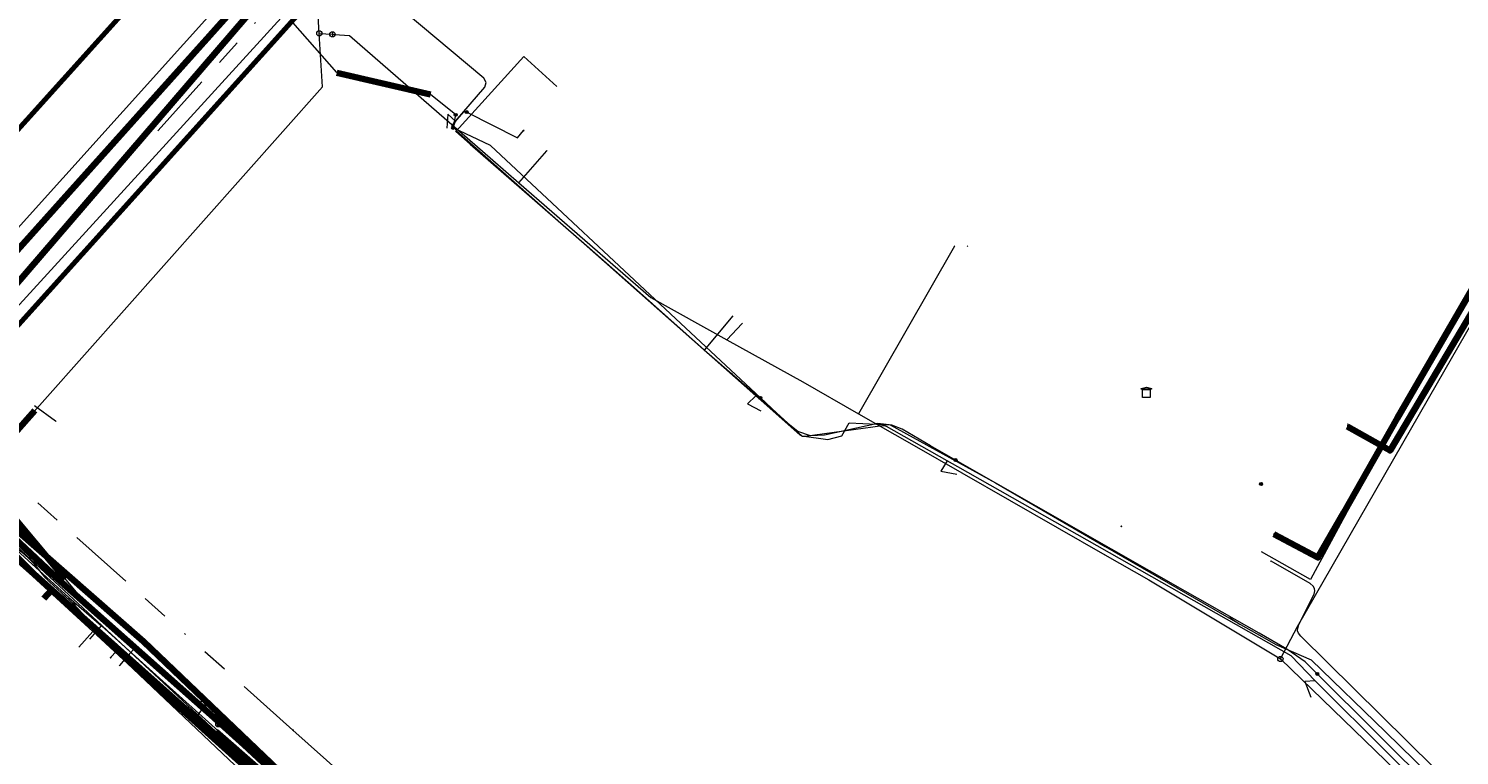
# Model space of a CAD drawing. Header units: metres. Extents: x 98902 to 136161, y 449037 to 499677.
# Tile 140 of 200: x 113515 to 113624, y 483412 to 483468. Entities that reach past the tile are written whole.
import ezdxf
from ezdxf.enums import TextEntityAlignment as Align
from ezdxf.lldxf.tags import DXFTag

# ---------------------------------------------------------------- set-up
doc = ezdxf.new("R2010")
doc.units = ezdxf.units.M
doc.linetypes.add('RI-OVERIG', pattern=[17, 5, -2, 2, -2, 0, -2, 2, -2])
for name, color, linetype, lineweight in [('B-WE-KL-DATA-G', 90, 'KL-DATA-N', 18), ('B-WE-KL-DATA_DUCT-G', 90, 'Continuous', 100), ('B-WE-KL-DATA_HULPSTUK-S', 90, 'Continuous', 25), ('B-WE-KL-DATA_KABELBED-G', 90, 'Continuous', 100), ('B-WE-KL-ET_LS-G', 190, 'KL-LS-N', 18), ('B-WE-KL-ET_LS_HULPSTUK-S', 190, 'Continuous', 25), ('B-WE-KL-ET_LS_MANTELBUIS-G', 190, 'Continuous', 100), ('B-WE-KL-ET_MS-G', 130, 'KL-MS-N', 18), ('B-WE-KL-ET_MS_HULPSTUK-S', 130, 'Continuous', 25), ('B-WE-KL-ET_MS_MANTELBUIS-G', 130, 'Continuous', 100), ('B-WE-KL-GAS_LD-G', 50, 'KL-GAS-LD-N', 18), ('B-WE-KL-GAS_LD_HULPSTUK-S', 50, 'Continuous', 25), ('B-WE-KL-GAS_LD_MANTELBUIS-G', 50, 'Continuous', 100), ('B-WE-KL-WATER-G', 170, 'KL-WATER-N', 18), ('B-WE-KL-WATER_HULPSTUK-S', 170, 'Continuous', 25), ('B-WE-OG-INFO-G', 7, 'Continuous', 18), ('B-WE-RI-VRIJVERVAL-G', 210, 'RI-OVERIG', 18), ('B-WE-RI-VRIJVERVAL_HULPSTUK-S', 210, 'Continuous', 25)]:
    doc.layers.add(name, color=color, linetype=linetype, lineweight=lineweight)
doc.layers.add('B-WE-OG-INFO_EIS VOORZORGSMAATREGEL-GV', color=7, linetype='Continuous', lineweight=70, true_color=0xfa194b)
doc.styles.add('NLCS-ISO', font='NLCS-ISO.ttf')
doc.styles.get("Standard").update_dxf_attribs({"font": 'arial.ttf'})
tags = doc.linetypes.add('KL-DATA-N', pattern='A,4,-1,[101,NLCS.SHX,S=0.5,R=0,X=0,Y=0],-1,4,-1,["D",Standard,S=1,R=0,X=-0.25,Y=-0.5],-1.5', length=12.5).pattern_tags.tags
tags[18] = DXFTag(74, 10)
tags = doc.linetypes.add('KL-GAS-LD-N', pattern='A,4,-1,[69,NLCS.SHX,S=0.5,R=0,X=0,Y=0],-1,4,-1,["L",Standard,S=1,R=0,X=0.25,Y=-0.5],-2', length=13).pattern_tags.tags
tags[18] = DXFTag(74, 10)
tags = doc.linetypes.add('KL-LS-N', pattern='A,4,-1,[103,NLCS.SHX,S=0.75,R=0,X=0,Y=0],-1,4,-1,["L",Standard,S=1,R=0,X=0,Y=-0.5],-2', length=13).pattern_tags.tags
tags[18] = DXFTag(74, 10)
tags = doc.linetypes.add('KL-MS-N', pattern='A,4,-1,[103,NLCS.SHX,S=0.75,R=0,X=0,Y=0],-1,4,-1,["M",Standard,S=1,R=0,X=0,Y=-0.5],-2', length=13).pattern_tags.tags
tags[18] = DXFTag(74, 10)
doc.linetypes.add('KL-WATER-N', pattern='A,7,-0.5,[168,NLCS.SHX,S=0.75,R=0,X=0.75,Y=0],-2', length=9.5)

# ---------------------------------------------------------------- blocks, each defined once
blk = doc.blocks.new('SKL-WTB_HULP_TECHNISCH GEBOUW-SO')
at = {"color": 0, "linetype": 'ByBlock', "lineweight": 18}
for points in [[(-2, 1.5), (0, 2), (2, 1.5), (2, 1.18), (-2, 1.18)], [(-1.5, 1.02), (1.5, 1.02), (1.5, -2), (-1.5, -2)]]:
    blk.add_lwpolyline(points, close=True, dxfattribs=at)
at = {"color": 0, "linetype": 'ByBlock', "lineweight": 18, "style": 'NLCS-ISO', "flags": 1}
for tag, p in [('TYPE', (2.5, 0)), ('OMSCHRIJVING', (2.5, -3)), ('LABEL', (2.5, -1.5))]:
    blk.add_attdef(tag, p, '', height=1, dxfattribs=at)
blk = doc.blocks.new('SKL-WTB_HULP_OVERIG-SO')
at = {"color": 0, "linetype": 'ByBlock', "lineweight": 18}
for points in [[(-0.14, 0.14), (0.14, -0.14)], [(0.14, 0.14), (-0.14, -0.14)]]:
    blk.add_lwpolyline(points, dxfattribs=at)
at = {"color": 0, "linetype": 'ByBlock', "lineweight": 18, "style": 'NLCS-ISO', "flags": 1}
for tag, p in [('TYPE', (1.5, 0)), ('OMSCHRIJVING', (1.5, -3)), ('LABEL', (1.5, -1.5))]:
    blk.add_attdef(tag, p, '', height=1, dxfattribs=at)
blk = doc.blocks.new('SKL-WTB_HULP_AFSLUITER-SO')
at = {"color": 0, "linetype": 'ByBlock', "lineweight": 18}
blk.add_lwpolyline([(0, 0.8), (0, -0.8)], dxfattribs=at)
blk.add_circle((0, 0), 1, dxfattribs=at)
at = {"color": 0, "linetype": 'ByBlock', "lineweight": 18, "style": 'NLCS-ISO', "flags": 1}
for tag, p in [('TYPE', (1.5, 0)), ('OMSCHRIJVING', (1.5, -3)), ('LABEL', (1.5, -1.5))]:
    blk.add_attdef(tag, p, '', height=1, dxfattribs=at)
blk = doc.blocks.new('SKL-WTB_HULP_SIFON-SO')
at = {"linetype": 'ByBlock', "lineweight": 18}
h = blk.add_hatch(color=0, dxfattribs=at)
h.dxf.hatch_style = 1
h.paths.add_polyline_path([(0.13, -0.53), (-0.13, -0.53), (-0.13, -0.8), (0.13, -0.8)])
at = {"color": 0, "linetype": 'ByBlock', "lineweight": 18}
blk.add_lwpolyline([(0.33, 0.8), (0.33, -0.53), (-0.33, -0.53), (-0.33, 0.8)], dxfattribs=at)
blk.add_lwpolyline([(0.13, -0.8), (-0.13, -0.8), (-0.13, -0.53), (0.13, -0.53)], close=True, dxfattribs=at)
blk.add_circle((0, 0), 1, dxfattribs=at)
at = {"color": 0, "linetype": 'ByBlock', "lineweight": 18, "style": 'NLCS-ISO', "flags": 1}
for tag, p in [('TYPE', (1.5, 0)), ('OMSCHRIJVING', (1.5, -3)), ('LABEL', (1.5, -1.5))]:
    blk.add_attdef(tag, p, '', height=1, dxfattribs=at)
blk = doc.blocks.new('SKL-WTB_HULP_T STUK-SO')
at = {"color": 0, "linetype": 'ByBlock', "lineweight": 18}
blk.add_circle((0, 0), 1, dxfattribs=at)
at = {"color": 0, "linetype": 'ByBlock', "lineweight": -2, "style": 'NLCS-ISO'}
blk.add_text('T', height=1, dxfattribs=at).set_placement((0, 0), align=Align.MIDDLE_CENTER)
at = {"color": 0, "linetype": 'ByBlock', "lineweight": 18, "style": 'NLCS-ISO', "flags": 1}
for tag, p in [('TYPE', (1.5, 0)), ('OMSCHRIJVING', (1.5, -3)), ('LABEL', (1.5, -1.5))]:
    blk.add_attdef(tag, p, '', height=1, dxfattribs=at)
blk = doc.blocks.new('SKL-WTB_HULP_MOF-SO')
at = {"linetype": 'ByBlock', "lineweight": 18}
h = blk.add_hatch(color=0, dxfattribs=at)
h.dxf.hatch_style = 1
h.paths.add_polyline_path([(-0.5625, 0, 1), (0.5625, 0, 1)])
at = {"color": 0, "linetype": 'ByBlock', "lineweight": 18}
blk.add_circle((0, 0), 0.5625, dxfattribs=at)
at = {"color": 0, "linetype": 'ByBlock', "lineweight": 18, "style": 'NLCS-ISO', "flags": 1}
for tag, p in [('TYPE', (1.5, 0)), ('OMSCHRIJVING', (1.5, -3)), ('LABEL', (1.5, -1.5))]:
    blk.add_attdef(tag, p, '', height=1, dxfattribs=at)
blk = doc.blocks.new('SRI-HULP_OVERIG-SO')
at = {"color": 0, "linetype": 'ByBlock', "lineweight": 18}
for points in [[(-0.14, 0.14), (0.14, -0.14)], [(0.14, 0.14), (-0.14, -0.14)]]:
    blk.add_lwpolyline(points, dxfattribs=at)
at = {"color": 0, "linetype": 'ByBlock', "lineweight": 18, "style": 'NLCS-ISO', "flags": 1}
for tag, p in [('TYPE', (1.5, 0)), ('OMSCHRIJVING', (1.5, -3)), ('LABEL', (1.5, -1.5))]:
    blk.add_attdef(tag, p, '', height=1, dxfattribs=at)

msp = doc.modelspace()

# ---------------------------------------------------------------- linework, layer by layer
at = {"layer": 'B-WE-KL-DATA-G', "flags": 128}
for points in [[(113642.86, 483471.24), (113642.99, 483471.51), (113640.43, 483472.76), (113637.34, 483466.79), (113618.86, 483435.55), (113615.6, 483437.4)], [(113640.43, 483472.76), (113637.34, 483466.79), (113618.86, 483435.55)], [(113547.54, 483459.91), (113552.72, 483465.64), (113555.24, 483463.36)], [(113547.54, 483459.91), (113548.63, 483458.96)], [(113548.63, 483458.96), (113557.5, 483451.22), (113561.15, 483448.01), (113566.52, 483443.22)], [(113566.52, 483443.22), (113568.7, 483445.84)], [(113566.52, 483443.22), (113566.7, 483443.07), (113568.61, 483441.4)], [(113568.61, 483441.4), (113571.47, 483438.93), (113573.94, 483436.67), (113575.94, 483436.41), (113576.99, 483436.67), (113577.57, 483437.68), (113580.7, 483437.51), (113588.73, 483433.08), (113597.1, 483428.22), (113607.39, 483422.29)], [(113615.58, 483437.4), (113615.6, 483437.4)], [(113615.6, 483437.4), (113618.86, 483435.55)], [(113496.24, 483428.47), (113502.8, 483435.76), (113505.07, 483435.86), (113508.64, 483432.81), (113517.99, 483424.33)], [(113576.51, 483354.64), (113576.73, 483354.44), (113584.77, 483363.5), (113579.18, 483368.45), (113574.08, 483373.05), (113569.73, 483377.09), (113563.46, 483382.88), (113556.13, 483389.08), (113552.82, 483392.16), (113550.69, 483394.13), (113547.08, 483397.47), (113543.11, 483401.16), (113539.21, 483404.78), (113536.7, 483407.1), (113516.69, 483424.93), (113504.88, 483435.39), (113504.58, 483435.47), (113504.06, 483435.51), (113503.7, 483435.32), (113496.47, 483427.26), (113487.48, 483417.26), (113479.24, 483408.09), (113474.18, 483402.45), (113470.76, 483398.64), (113467.14, 483394.61), (113467.36, 483394.41)], [(113467.36, 483394.41), (113467.14, 483394.61), (113470.76, 483398.64), (113474.18, 483402.45), (113479.24, 483408.09), (113487.48, 483417.26), (113496.47, 483427.26), (113503.7, 483435.32), (113504.06, 483435.51), (113504.58, 483435.47), (113504.88, 483435.39), (113516.69, 483424.93), (113516.09, 483424.26)], [(113467.36, 483394.41), (113467.14, 483394.61), (113470.76, 483398.64), (113474.18, 483402.45), (113479.24, 483408.09), (113487.48, 483417.26), (113496.47, 483427.26), (113503.7, 483435.32), (113504.06, 483435.51), (113504.58, 483435.47), (113504.88, 483435.39), (113516.69, 483424.93), (113536.7, 483407.1), (113539.21, 483404.78), (113543.11, 483401.16), (113540.28, 483398.29)], [(113467.36, 483394.41), (113467.14, 483394.61), (113470.76, 483398.64), (113474.18, 483402.45), (113479.24, 483408.09), (113487.48, 483417.26), (113496.47, 483427.26), (113503.7, 483435.32), (113504.06, 483435.51), (113504.58, 483435.47), (113504.88, 483435.39), (113516.69, 483424.93), (113536.7, 483407.1), (113539.21, 483404.78), (113536.49, 483402.03)], [(113517.99, 483424.33), (113520.49, 483422.18)], [(113606.6, 483422.8), (113607.39, 483422.29)], [(113519.58, 483421.16), (113520.49, 483422.18)], [(113520.49, 483422.18), (113525.17, 483417.94)], [(113607.39, 483422.29), (113607.43, 483422.27)], [(113607.43, 483422.27), (113607.44, 483422.26), (113609.06, 483421.35)], [(113609.06, 483421.35), (113610.12, 483420.75), (113612.83, 483419.57), (113618.5, 483414.08), (113624.03, 483408.69), (113635.29, 483397.66), (113635.66, 483397.67)], [(113449.9, 483217.05), (113452.33, 483219.49), (113456.72, 483224.34), (113456.92, 483224.81), (113457.97, 483225.95), (113460.21, 483225.73), (113468.02, 483234.25), (113483.82, 483251.88), (113486.66, 483255.05), (113488.64, 483257.28), (113498.22, 483268.16), (113501.49, 483271.85), (113504.03, 483274.58), (113506, 483276.8), (113510.36, 483281.47), (113512.48, 483284.04), (113525.32, 483298.4), (113526.97, 483300.18), (113528.35, 483301.74), (113533.76, 483307.86), (113536.17, 483310.44), (113538.9, 483313.49), (113544.24, 483319.48), (113548.03, 483323.72), (113550.03, 483325.91), (113550.54, 483326.54), (113557.91, 483334.7), (113558.61, 483335.47), (113559.14, 483336.04), (113566.97, 483344.77), (113575.6, 483354.16), (113576.5, 483354.72), (113577.54, 483356.26), (113583.54, 483363.04), (113583.87, 483364.33), (113577.68, 483370.18), (113575.21, 483372.5), (113572.84, 483374.58), (113571.65, 483375.59), (113568.16, 483378.68), (113567.17, 483379.6), (113558.38, 483387.52), (113557.52, 483388.91), (113553.6, 483392.39), (113552.66, 483393.28), (113551.14, 483394.6), (113548.01, 483397.43), (113544.9, 483400.23), (113544.18, 483400.89), (113540.84, 483403.89), (113540.12, 483404.51), (113525.17, 483417.94)], [(113525.17, 483417.94), (113540.12, 483404.51)]]:
    msp.add_lwpolyline(points, dxfattribs=at)
at = {"layer": 'B-WE-KL-DATA_DUCT-G', "flags": 128}
msp.add_lwpolyline([(113615.58, 483437.4), (113618.86, 483435.55), (113637.34, 483466.79), (113640.9, 483473.65), (113641, 483473.59)], dxfattribs=at)
at = {"layer": 'B-WE-KL-DATA_KABELBED-G', "flags": 128}
for points in [[(113435.57, 483500), (113451.84, 483484.4), (113462.17, 483474.84), (113473.41, 483464.43), (113482.57, 483456.1), (113482.57, 483456.1), (113483.39, 483452.82), (113490.12, 483446.54), (113494, 483442.93), (113500, 483437.33), (113500.65, 483436.72), (113501.07, 483436.8), (113501.49, 483436.86), (113502.02, 483436.9), (113502.55, 483436.9), (113503.24, 483436.85), (113503.93, 483436.74), (113504.61, 483436.57), (113505.26, 483436.35), (113505.9, 483436.07), (113506.51, 483435.73), (113516.47, 483426.34), (113516.68, 483426.14), (113537.37, 483407.78)], [(113544.55, 483484.92), (113501.49, 483436.86)], [(113507.98, 483434.71), (113511.78, 483441.05), (113512.1, 483442.47), (113510.34, 483444.04), (113535.98, 483473.87)], [(113640.5, 483474.09), (113633.05, 483461.7), (113629.69, 483455.79), (113619.42, 483438.06), (113615.33, 483430.83), (113613.35, 483427.38), (113609.99, 483429.17)], [(113640.43, 483472.76), (113637.34, 483466.79), (113618.86, 483435.55)], [(113615.58, 483437.4), (113615.6, 483437.4)], [(113615.6, 483437.4), (113618.86, 483435.55)], [(113496.47, 483427.26), (113503.7, 483435.32), (113504.06, 483435.51), (113504.58, 483435.47), (113504.88, 483435.39), (113516.69, 483424.93)], [(113581.46, 483367.43), (113580.86, 483368.02), (113580.21, 483368.62), (113576.72, 483371.85), (113572.77, 483375.51), (113564.68, 483383.02), (113564.63, 483383.07), (113564.56, 483383.13), (113556.9, 483389.86), (113552.96, 483393.53), (113552.73, 483393.74), (113549.58, 483396.66), (113545.26, 483400.68), (113541.35, 483404.26), (113537.44, 483407.85), (113523.69, 483420.98), (113507.98, 483434.71)], [(113516.09, 483424.26), (113516.69, 483424.93)], [(113516.69, 483424.93), (113536.7, 483407.1), (113539.21, 483404.78)]]:
    msp.add_lwpolyline(points, dxfattribs=at)
at = {"layer": 'B-WE-KL-ET_LS-G', "flags": 128}
for points in [[(113749.39, 483431.68), (113748.61, 483431.67), (113748.26, 483431.52), (113748.12, 483431.17), (113748.12, 483422.48), (113748.12, 483422.43), (113748.1, 483422.39), (113747.92, 483422.02), (113747.27, 483421.11), (113746.52, 483420.24), (113744.02, 483417.67), (113743.85, 483417.41), (113743.8, 483417.1), (113743.76, 483416.91), (113743.65, 483416.75), (113736.44, 483409.33), (113736.32, 483409.24), (113736.18, 483409.19), (113735.17, 483409), (113734.2, 483409.1), (113733.45, 483409.41), (113733.27, 483409.54), (113732.98, 483409.62), (113732.7, 483409.53), (113732.68, 483409.52), (113732.65, 483409.5), (113731.8, 483408.74), (113727.64, 483405.03), (113726.61, 483404.14), (113713.67, 483390.9), (113700.49, 483377.26), (113697.55, 483374.28), (113684.07, 483360.61), (113677.89, 483354.37), (113677.54, 483354.22), (113677.18, 483354.36), (113672.91, 483358.5), (113669.03, 483362.26), (113663.02, 483368.07), (113653.94, 483376.86), (113651.5, 483379.22), (113648.16, 483382.33), (113648.12, 483382.39), (113648.1, 483382.46), (113647.98, 483383.82), (113647.93, 483383.99), (113647.83, 483384.14), (113642.02, 483389.76), (113639.72, 483391.98), (113639, 483392.68), (113625.16, 483405.99), (113624.48, 483406.67), (113613.13, 483417.96), (113611.31, 483419.88), (113585.85, 483434.31), (113585.03, 483434.78), (113580.41, 483437.39), (113580.26, 483437.45), (113580.1, 483437.45), (113574.21, 483436.62), (113574, 483436.64), (113573.81, 483436.74), (113570.83, 483439.38), (113570.43, 483439.74), (113547.55, 483460), (113547.39, 483460.34), (113547.51, 483460.7), (113549.74, 483463.29), (113549.86, 483463.65), (113549.68, 483463.99), (113536.27, 483475.25), (113534.65, 483476.5), (113525.98, 483483.63), (113525.8, 483483.97), (113525.92, 483484.34), (113534.43, 483494.06), (113539.97, 483500.4), (113550.43, 483512.04), (113553.08, 483514.79), (113558, 483520.4), (113558.61, 483521.09), (113558.73, 483521.45), (113558.57, 483521.79), (113548.56, 483530.68), (113547.44, 483531.67), (113541.3, 483537.13), (113529.67, 483547.32), (113526.6, 483550.17), (113526.36, 483550.29), (113526.09, 483550.27), (113524.7, 483549.74), (113524.42, 483549.61), (113523.91, 483549.17), (113512.11, 483533.5), (113508.25, 483528.31), (113505.57, 483524.7), (113504.92, 483524.15), (113490.23, 483515.17), (113490.02, 483515.46), (113485.29, 483518.94), (113483.19, 483520.94), (113481.11, 483522.92), (113474.01, 483529.02), (113454.69, 483545.61), (113454.11, 483546.11), (113435.47, 483562.12), (113434.93, 483562.59), (113421.57, 483574.29), (113417.19, 483578.02), (113416.31, 483578.77), (113414.92, 483579.94), (113408.27, 483585.6), (113397.67, 483594.78), (113397.26, 483595.13), (113395.85, 483596.41), (113394.53, 483597.78), (113393.42, 483599.32), (113392.05, 483602.25), (113391.59, 483603.95), (113391.32, 483605.58), (113391.19, 483607.55), (113390.93, 483611.4), (113392.31, 483614.72), (113404.95, 483631.54)], [(113631.46, 483400.41), (113631.46, 483400.42), (113631.33, 483400.54), (113631.33, 483400.55), (113613.29, 483418.5), (113612.37, 483419.41), (113610.96, 483420.39), (113608.85, 483421.6), (113603.21, 483424.81), (113597.58, 483428.03), (113591.84, 483431.31), (113585.68, 483434.83), (113583.76, 483435.92), (113581.6, 483437.18), (113580.81, 483437.49), (113579.74, 483437.63), (113575.68, 483436.74), (113574.6, 483436.67), (113573.63, 483437.01), (113572.87, 483437.61), (113570.78, 483439.57), (113564.71, 483445.26), (113550.19, 483458.86), (113547.32, 483460.19), (113547.52, 483461.19), (113545.61, 483462.73), (113538.45, 483464.41), (113535.08, 483468.25), (113534.95, 483468.52), (113534.86, 483468.62), (113534.81, 483468.84), (113534.8, 483469.13), (113534.91, 483469.5), (113535.06, 483469.76), (113536.94, 483472), (113537.04, 483472.18), (113537.05, 483472.4), (113536.92, 483472.66), (113535.03, 483474.67), (113527.84, 483482.27), (113526.21, 483483.95), (113525.72, 483484.44), (113525.6, 483484.46), (113525.51, 483484.39), (113524.02, 483482.78), (113522.37, 483480.96), (113522.24, 483480.81), (113522.15, 483480.75), (113522.04, 483480.7), (113521.47, 483480.5), (113521.3, 483480.48), (113521.1, 483480.52), (113519.76, 483480.78), (113519.52, 483480.83), (113519.37, 483480.89), (113518.37, 483481.44), (113518.26, 483481.48), (113518.15, 483481.5), (113517.98, 483481.48), (113516.49, 483481.04), (113516.29, 483480.97), (113516.16, 483480.9), (113516.02, 483480.78), (113515.42, 483479.95)], [(113462.93, 483470.17), (113464.92, 483468.34), (113469.27, 483465.38), (113472.18, 483462.45), (113478.72, 483455.8), (113483.94, 483451.5), (113495.09, 483443.56), (113502.54, 483438.6), (113505.68, 483437.17), (113509.64, 483434.52), (113512.94, 483431.46), (113519.04, 483424.16), (113520.49, 483422.53), (113531.61, 483412.64), (113544.17, 483401.11), (113556.96, 483389.79), (113569.3, 483378.07)], [(113547.51, 483460.7), (113546.93, 483461.25), (113546.85, 483460.18)], [(113547.32, 483460.19), (113547.27, 483460.26), (113547.26, 483460.32), (113547.26, 483460.38), (113547.3, 483460.45), (113548.14, 483461.41), (113548.2, 483461.44), (113548.26, 483461.45), (113548.37, 483461.4)], [(113548.37, 483461.4), (113552.23, 483459.44), (113552.71, 483459.99)], [(113488.53, 483442.21), (113488.52, 483442.21), (113487.65, 483441.24), (113490.25, 483438.92), (113496.96, 483432.71), (113497.93, 483431.85), (113499.03, 483430.99), (113500.87, 483432.45), (113502.53, 483434.58), (113504.89, 483435.37), (113507.79, 483433.66), (113509.19, 483432.52), (113516.15, 483425.56), (113522.58, 483419.73), (113528.31, 483414.89), (113536.88, 483407.29), (113556.63, 483389.59), (113563.78, 483382.23), (113580.37, 483367.53), (113584.75, 483363.56), (113584.81, 483363.17), (113584.68, 483362.55), (113583.63, 483361.39), (113583.66, 483361.19), (113587.96, 483356.84), (113588.88, 483356.08), (113589.63, 483356.84), (113590.58, 483357.01), (113591.4, 483356.84), (113594.9, 483353.92), (113599.61, 483349.65), (113603.09, 483346.5), (113608.83, 483341.59), (113617.16, 483333.98), (113620.61, 483331.79), (113633.12, 483321.11), (113634.09, 483320.24), (113634.09, 483320.23), (113635.79, 483318.71), (113636.07, 483318.42), (113636.79, 483317.67), (113636.57, 483316.93), (113636.54, 483316.09), (113636.53, 483315.76), (113637.07, 483314.87), (113637.88, 483314.14), (113654.74, 483299.08), (113656.3, 483297.67), (113657.97, 483299.53), (113659.99, 483297.86), (113661.02, 483297), (113659.65, 483295.3), (113659.55, 483295.37)], [(113570.43, 483439.74), (113569.8, 483439.11), (113570.82, 483438.59)], [(113497.93, 483431.84), (113499.03, 483430.99), (113500.87, 483432.44), (113502.53, 483434.57), (113504.89, 483435.36), (113508.12, 483433.22), (113508.12, 483433.23), (113508.12, 483433.22), (113509.19, 483432.52), (113516.15, 483425.56), (113517.5, 483424.37), (113517.5, 483424.36)], [(113500.88, 483432.44), (113502.54, 483434.56), (113504.89, 483435.35), (113507.99, 483433.3), (113509.18, 483432.5), (113516.16, 483425.57), (113522.59, 483419.74), (113528.32, 483414.9), (113536.17, 483406.57), (113543.12, 483400.48), (113550.64, 483393.89), (113554.57, 483391.35), (113554.57, 483391.34)], [(113585.03, 483434.78), (113584.57, 483433.98), (113585.79, 483433.74)], [(113304.6, 483362.82), (113304.22, 483362.4), (113311.02, 483356.27), (113317.7, 483350.26), (113318.21, 483349), (113345.3, 483324.6), (113362.42, 483309.18), (113367.24, 483307.4), (113373.79, 483314.65), (113385.24, 483304.36), (113378.83, 483297.14), (113389, 483287.95), (113399.81, 483278.17), (113400.39, 483277.65), (113440.18, 483242.02), (113444.84, 483237.85), (113446.13, 483236.69), (113460.01, 483224.26), (113486.72, 483254.23), (113487.48, 483254.48), (113530.02, 483301.45), (113530.99, 483302.52), (113576.54, 483352.8), (113577.86, 483354.26), (113584.14, 483361.27), (113584.18, 483362.38), (113583.92, 483364.38), (113583, 483365.61), (113580.61, 483367.74), (113579.02, 483369.97), (113568.43, 483379.49), (113548.33, 483397.56), (113527.93, 483415.9), (113509.02, 483432.9)], [(113631.21, 483402.46), (113626.3, 483407.3), (113612.03, 483421.39), (113611.85, 483421.62), (113611.79, 483421.8), (113611.8, 483421.98), (113611.89, 483422.28), (113613.05, 483424.6), (113613.1, 483424.85), (113613.08, 483425.03), (113612.97, 483425.21), (113612.75, 483425.4), (113609.77, 483427.11), (113609.76, 483427.11)], [(113517.5, 483424.36), (113518.97, 483423.02), (113518.97, 483423.01), (113518.98, 483423.01), (113521.8, 483420.45), (113522.59, 483419.72), (113527.78, 483415.28), (113527.79, 483415.28), (113527.85, 483415.27), (113528.32, 483414.88), (113536.19, 483406.57), (113537.72, 483405.22), (113539.64, 483403.54), (113541.1, 483402.27), (113541.1, 483402.26), (113543.13, 483400.49), (113543.14, 483400.48), (113543.14, 483400.47), (113543.85, 483399.85), (113544.87, 483398.97), (113544.87, 483398.96), (113544.88, 483398.97), (113544.87, 483398.96), (113548.24, 483396.01), (113548.8, 483395.52), (113548.8, 483395.51), (113550.65, 483393.9), (113550.65, 483393.89)], [(113521.8, 483420.45), (113521.62, 483420.24), (113521.17, 483419.74)], [(113613.13, 483417.96), (113612.35, 483417.91), (113612.8, 483416.73)], [(113527.93, 483415.89), (113528.16, 483416.58), (113528.7, 483415.51)], [(113527.78, 483415.28), (113528.21, 483415.86)]]:
    msp.add_lwpolyline(points, dxfattribs=at)
at = {"layer": 'B-WE-KL-ET_LS_MANTELBUIS-G', "flags": 128}
for points in [[(113538.45, 483464.4), (113545.61, 483462.73)], [(113517.7, 483425.76), (113512.94, 483431.46), (113509.64, 483434.52), (113505.68, 483437.17), (113502.54, 483438.6), (113495.09, 483443.56), (113483.94, 483451.5), (113478.72, 483455.8), (113472.18, 483462.45)]]:
    msp.add_lwpolyline(points, dxfattribs=at)
at = {"layer": 'B-WE-KL-ET_MS-G', "flags": 128}
for points in [[(113672.58, 483285.96), (113671.13, 483287.16), (113667.39, 483290.65), (113666.46, 483291.46), (113656.23, 483301.48), (113645.85, 483310.84), (113623.98, 483329.73), (113617.95, 483335.14), (113613.77, 483339), (113610.17, 483342.26), (113604.99, 483346.96), (113602.28, 483349.41), (113599.17, 483352.23), (113577, 483371.88), (113563.81, 483383.16), (113557.51, 483388.75), (113535.99, 483408.16), (113529.21, 483414.11), (113513.64, 483428.58), (113497.16, 483441.92), (113496.3, 483442.59), (113495.41, 483443.18), (113494.47, 483443.75), (113492.55, 483444.72), (113490.59, 483445.57), (113489.57, 483446.05), (113489.31, 483446.18), (113488.9, 483446.4), (113488.72, 483446.5), (113488.52, 483446.62), (113488.1, 483446.86), (113487.41, 483447.29), (113486.24, 483448.16), (113485.32, 483448.92), (113469.81, 483462.62), (113465.21, 483467.52)], [(113518.37, 483423.82), (113516.52, 483425.54), (113516.24, 483425.82), (113515.98, 483426.12), (113515.35, 483426.91), (113514.92, 483427.34), (113514.46, 483427.74), (113513.38, 483428.49), (113507.27, 483434.23), (113502.42, 483439.6), (113495.34, 483444.8), (113486.44, 483451.19), (113486.19, 483451.29), (113486.01, 483451.33), (113485.82, 483451.33), (113485.5, 483451.27), (113485.07, 483451.07), (113484.82, 483451), (113484.54, 483451.01), (113484.28, 483451.08), (113483.69, 483451.42), (113483.21, 483451.76), (113481.75, 483452.96), (113481.45, 483453.16), (113481.13, 483453.34), (113480.81, 483453.51), (113479.82, 483453.97), (113479.34, 483454.23), (113479.09, 483454.39), (113478.85, 483454.57), (113477.72, 483455.65), (113470.34, 483462.32), (113465.77, 483466.54)], [(113743.44, 483222.24), (113703.08, 483257.67), (113694.52, 483265.03), (113677.04, 483280.39), (113647.38, 483306.76), (113635.27, 483318.09), (113613.48, 483338.35), (113580.44, 483367.59), (113571.19, 483376.93), (113570.86, 483376.98), (113570.54, 483377.06), (113570.22, 483377.16), (113569.92, 483377.3), (113569.29, 483377.66), (113568.69, 483378.07), (113568.12, 483378.53), (113555.72, 483389.41), (113547.02, 483397.26), (113535.97, 483407.32), (113524.69, 483417.51), (113520.23, 483421.64), (113519.89, 483421.98), (113519.58, 483422.34), (113519.02, 483423.12), (113518.71, 483423.48), (113518.37, 483423.82)]]:
    msp.add_lwpolyline(points, dxfattribs=at)
at = {"layer": 'B-WE-KL-ET_MS_MANTELBUIS-G', "flags": 128}
for points in [[(113520.23, 483421.64), (113524.69, 483417.51), (113535.97, 483407.32)], [(113529.21, 483414.11), (113535.99, 483408.17)]]:
    msp.add_lwpolyline(points, dxfattribs=at)
at = {"layer": 'B-WE-KL-GAS_LD-G', "flags": 128}
for points in [[(113537.11, 483467.41), (113536.64, 483475.51), (113538.08, 483477.06)], [(113610.48, 483419.64), (113611.78, 483422.13), (113622.48, 483440.73), (113637.43, 483466.74), (113640.71, 483472.46)], [(113510.08, 483432.63), (113537.35, 483463.32), (113537.11, 483467.41)], [(113537.11, 483467.41), (113538.11, 483467.34)], [(113538.11, 483467.34), (113538.26, 483467.33), (113539.41, 483467.25), (113550.35, 483457.73), (113552.35, 483455.99), (113562.42, 483447.23), (113568.22, 483444.01), (113574.02, 483440.79), (113578.28, 483438.35), (113582.51, 483435.93), (113597.08, 483427.59), (113600.44, 483425.67), (113610.48, 483419.64)], [(113552.35, 483455.99), (113554.47, 483458.44)], [(113585.6, 483451.16), (113578.28, 483438.35)], [(113569.4, 483445.26), (113568.22, 483444.01)], [(113529.4, 483414.65), (113522.93, 483420.67), (113520.33, 483423.09), (113516.85, 483426.33), (113511.88, 483430.96)], [(113522.93, 483420.67), (113523.04, 483420.49), (113522.58, 483419.97)], [(113522.58, 483419.97), (113521.85, 483419.15)], [(113610.48, 483419.64), (113634.58, 483396.3), (113646.58, 483384.68), (113653.67, 483377.82), (113656.07, 483375.49), (113668.1, 483363.86), (113668.13, 483363.82), (113670.7, 483361.33)], [(113541.87, 483403.17), (113541.31, 483403.68), (113540.31, 483404.59), (113537.09, 483407.49), (113529.4, 483414.65)]]:
    msp.add_lwpolyline(points, dxfattribs=at)
at = {"layer": 'B-WE-KL-GAS_LD_MANTELBUIS-G', "flags": 128}
msp.add_lwpolyline([(113510.74, 483433.38), (113515.39, 483438.61)], dxfattribs=at)
at = {"layer": 'B-WE-KL-WATER-G', "flags": 128}
for points in [[(113587.05, 483512.33), (113584.55, 483513.84), (113568.2, 483512.66), (113499.07, 483435.89), (113454.27, 483385.15), (113383.37, 483305.88), (113333.28, 483250)], [(113573.45, 483511.94), (113571.86, 483510.15), (113562.65, 483500), (113562.05, 483499.33), (113561.84, 483499.11), (113559.93, 483497), (113557.59, 483494.4), (113551.88, 483488.02), (113550.35, 483486.31), (113550.29, 483486.24), (113548.74, 483484.54), (113542.79, 483478.03), (113538.73, 483473.58), (113504.34, 483435.91), (113503.19, 483434.65), (113500.42, 483431.62), (113500, 483431.11), (113496.06, 483426.55), (113492.68, 483422.64), (113488.54, 483417.93), (113479.31, 483407.47), (113478.3, 483406.32), (113477.82, 483405.78), (113469.41, 483396.42), (113467.48, 483394.27), (113465.39, 483392), (113464.45, 483390.98), (113464.12, 483390.62), (113458.14, 483384.11), (113456.91, 483382.78), (113455.73, 483381.41), (113451.95, 483377), (113449.16, 483373.76), (113445.04, 483368.96), (113438.12, 483361.33), (113428.42, 483350.65), (113426.15, 483348.14), (113424.3, 483346.07), (113416.62, 483337.51), (113413.48, 483334.01), (113411.34, 483331.62), (113407.53, 483327.38), (113405.81, 483325.45), (113402.94, 483322.25), (113396.36, 483314.51), (113395.94, 483314.01), (113393.02, 483310.58), (113386.32, 483303.39), (113385.01, 483301.98), (113382.69, 483299.5), (113379.98, 483296.42), (113379.61, 483295.94)], [(113621.16, 483441.23), (113617.7, 483434.82), (113612.78, 483425.7), (113609.04, 483427.82)], [(113465.8, 483219.2), (113466.22, 483218.83), (113470.88, 483214.64), (113476.73, 483209.37), (113477.25, 483208.9), (113483.12, 483203.62), (113483.2, 483203.55), (113490.04, 483197.58), (113500, 483188.62), (113503.89, 483185.52), (113507.61, 483183.18), (113510.78, 483181.92), (113512.46, 483181.25), (113515.71, 483180.24), (113518.48, 483179.37), (113521.06, 483178.57), (113521.64, 483178.39), (113525.65, 483177.14), (113528.51, 483176.25), (113530.14, 483175.78), (113556.14, 483168.24), (113559.02, 483167.4), (113559.5, 483167.26), (113564.5, 483165.81), (113566.01, 483166.87), (113567.68, 483176.66), (113568.52, 483180.06), (113570.72, 483189.09), (113570.88, 483189.58), (113574.19, 483199.7), (113574.25, 483199.89), (113578.13, 483212.01), (113578.49, 483213.05), (113580.98, 483220.23), (113576.93, 483230.37), (113576.7, 483230.94), (113576.56, 483231.34), (113576.41, 483231.62), (113575.38, 483233.66), (113575.01, 483234.39), (113578.68, 483242.39), (113579.01, 483243.11), (113582.17, 483250), (113583.59, 483253.1), (113584.41, 483253.97), (113584.62, 483254.19), (113587.71, 483257.46), (113589.07, 483258.89), (113589.29, 483259.13), (113592.92, 483263.1), (113593.73, 483263.99), (113599.21, 483269.98), (113601.49, 483272.47), (113609.4, 483281.12), (113609.6, 483281.34), (113615.18, 483287.53), (113618.59, 483291.31), (113622.09, 483295.2), (113622.96, 483296.16), (113623.12, 483296.33), (113623.85, 483297.15), (113630.61, 483304.65), (113630.72, 483306.04), (113630.77, 483306.8), (113634.35, 483311.11), (113635.59, 483312.55), (113635.49, 483319.08), (113634.95, 483319.54), (113634.65, 483319.8), (113630.77, 483323.12), (113630.1, 483323.69), (113617.9, 483334.79), (113615.57, 483336.84), (113612.36, 483339.68), (113609.43, 483342.26), (113603.75, 483347.23), (113601.31, 483349.45), (113598.01, 483352.44), (113595.56, 483354.65), (113591.29, 483358.58), (113580.93, 483368.09), (113577.47, 483371.27), (113572.66, 483375.69), (113571.18, 483377.04), (113567.57, 483380.36), (113564.63, 483383.07), (113561.64, 483386.02), (113558.55, 483386.69), (113558.55, 483386.69), (113552.89, 483391.66), (113550.48, 483393.77), (113546.53, 483397.22), (113542.61, 483400.66), (113538.52, 483404.25), (113536.03, 483406.43), (113520.45, 483421.2), (113519.83, 483421.75), (113507.82, 483432.73), (113504.57, 483435.69), (113504.34, 483435.91)], [(113519.83, 483421.75), (113518.76, 483420.55)]]:
    msp.add_lwpolyline(points, dxfattribs=at)
at = {"layer": 'B-WE-OG-INFO-G', "flags": 128}
msp.add_lwpolyline([(113517.7, 483425.76), (113512.94, 483431.46), (113509.64, 483434.52), (113505.68, 483437.17), (113502.54, 483438.6), (113495.09, 483443.56), (113483.94, 483451.5), (113478.72, 483455.8), (113472.18, 483462.45)], dxfattribs=at)
at = {"layer": 'B-WE-OG-INFO_EIS VOORZORGSMAATREGEL-GV', "flags": 128}
for points in [[(113329.56, 483253.34), (113450.54, 483388.47), (113495.35, 483439.24), (113564.49, 483516.01), (113566.01, 483517.15), (113567.84, 483517.65), (113584.19, 483518.83), (113585.72, 483518.71), (113587.13, 483518.13), (113589.49, 483516.7), (113673.35, 483473.76), (113692.35, 483465)], [(113700.76, 483451.31), (113688.71, 483455.69), (113668.88, 483464.81), (113584.78, 483507.89), (113584.18, 483508.36), (113583.33, 483508.74), (113570.57, 483507.82), (113502.8, 483432.57), (113458, 483381.82), (113337.01, 483246.66)]]:
    msp.add_lwpolyline(points, dxfattribs=at)
at = {"layer": 'B-WE-RI-VRIJVERVAL-G', "flags": 128}
for points in [[(113524.8, 483460), (113551.7, 483489.8)], [(113509.7, 483443.1), (113517, 483437.8)], [(113535.1, 483414.2), (113506.6, 483439.6)], [(113535.1, 483414.2), (113562.8, 483389.4)]]:
    msp.add_lwpolyline(points, dxfattribs=at)

# ---------------------------------------------------------------- block references
at = {"layer": 'B-WE-KL-DATA_HULPSTUK-S', "xscale": 0.2, "yscale": 0.2, "zscale": 0.2}
for name, p in [('SKL-WTB_HULP_OVERIG-SO', (113547.54, 483459.91)), ('SKL-WTB_HULP_OVERIG-SO', (113548.63, 483458.96)), ('SKL-WTB_HULP_OVERIG-SO', (113568.61, 483441.4)), ('SKL-WTB_HULP_TECHNISCH GEBOUW-SO', (113600.25, 483440)), ('SKL-WTB_HULP_MOF-SO', (113609, 483433)), ('SKL-WTB_HULP_OVERIG-SO', (113609.99, 483429.17)), ('SKL-WTB_HULP_OVERIG-SO', (113517.99, 483424.33)), ('SKL-WTB_HULP_OVERIG-SO', (113609.06, 483421.35)), ('SKL-WTB_HULP_OVERIG-SO', (113525.17, 483417.94))]:
    msp.add_blockref(name, p, dxfattribs=at)
at = {"layer": 'B-WE-KL-ET_LS_HULPSTUK-S', "xscale": 0.2, "yscale": 0.2, "zscale": 0.2}
for name, p in [('SKL-WTB_HULP_MOF-SO', (113547.52, 483461.19)), ('SKL-WTB_HULP_MOF-SO', (113548.37, 483461.4)), ('SKL-WTB_HULP_MOF-SO', (113547.32, 483460.19)), ('SKL-WTB_HULP_OVERIG-SO', (113552.71, 483459.99)), ('SKL-WTB_HULP_OVERIG-SO', (113586.6, 483451.16)), ('SKL-WTB_HULP_MOF-SO', (113570.78, 483439.57)), ('SKL-WTB_HULP_MOF-SO', (113585.68, 483434.83)), ('SKL-WTB_HULP_OVERIG-SO', (113609.76, 483427.11)), ('SKL-WTB_HULP_MOF-SO', (113517.5, 483424.36)), ('SKL-WTB_HULP_OVERIG-SO', (113521.17, 483419.74)), ('SKL-WTB_HULP_MOF-SO', (113521.8, 483420.45)), ('SKL-WTB_HULP_MOF-SO', (113613.29, 483418.5)), ('SKL-WTB_HULP_MOF-SO', (113527.78, 483415.28)), ('SKL-WTB_HULP_MOF-SO', (113528.21, 483415.86))]:
    msp.add_blockref(name, p, dxfattribs=at)
at = {"layer": 'B-WE-KL-ET_MS_HULPSTUK-S', "xscale": 0.2, "yscale": 0.2, "zscale": 0.2}
msp.add_blockref('SKL-WTB_HULP_MOF-SO', (113518.37, 483423.82), dxfattribs=at)
at = {"layer": 'B-WE-KL-GAS_LD_HULPSTUK-S', "xscale": 0.2, "yscale": 0.2, "zscale": 0.2}
for name, p in [('SKL-WTB_HULP_T STUK-SO', (113537.11, 483467.41)), ('SKL-WTB_HULP_AFSLUITER-SO', (113538.11, 483467.34)), ('SKL-WTB_HULP_OVERIG-SO', (113554.47, 483458.44)), ('SKL-WTB_HULP_OVERIG-SO', (113552.35, 483455.99)), ('SKL-WTB_HULP_OVERIG-SO', (113585.6, 483451.16)), ('SKL-WTB_HULP_OVERIG-SO', (113569.4, 483445.26)), ('SKL-WTB_HULP_OVERIG-SO', (113568.22, 483444.01)), ('SKL-WTB_HULP_OVERIG-SO', (113578.28, 483438.35)), ('SKL-WTB_HULP_OVERIG-SO', (113598.32, 483429.77)), ('SKL-WTB_HULP_OVERIG-SO', (113597.08, 483427.59)), ('SKL-WTB_HULP_OVERIG-SO', (113522.93, 483420.67)), ('SKL-WTB_HULP_OVERIG-SO', (113522.58, 483419.97)), ('SKL-WTB_HULP_T STUK-SO', (113610.48, 483419.64)), ('SKL-WTB_HULP_OVERIG-SO', (113521.85, 483419.15)), ('SKL-WTB_HULP_SIFON-SO', (113529.4, 483414.65))]:
    msp.add_blockref(name, p, dxfattribs=at)
at = {"layer": 'B-WE-KL-WATER_HULPSTUK-S', "xscale": 0.2, "yscale": 0.2, "zscale": 0.2}
for p in [(113621.16, 483441.23), (113519.83, 483421.75)]:
    msp.add_blockref('SKL-WTB_HULP_OVERIG-SO', p, dxfattribs=at)
at = {"layer": 'B-WE-RI-VRIJVERVAL_HULPSTUK-S', "xscale": 0.2, "yscale": 0.2, "zscale": 0.2}
for p in [(113524.8, 483460), (113517, 483437.8), (113535.1, 483414.2)]:
    msp.add_blockref('SRI-HULP_OVERIG-SO', p, dxfattribs=at)

doc.saveas('drawing.dxf')
